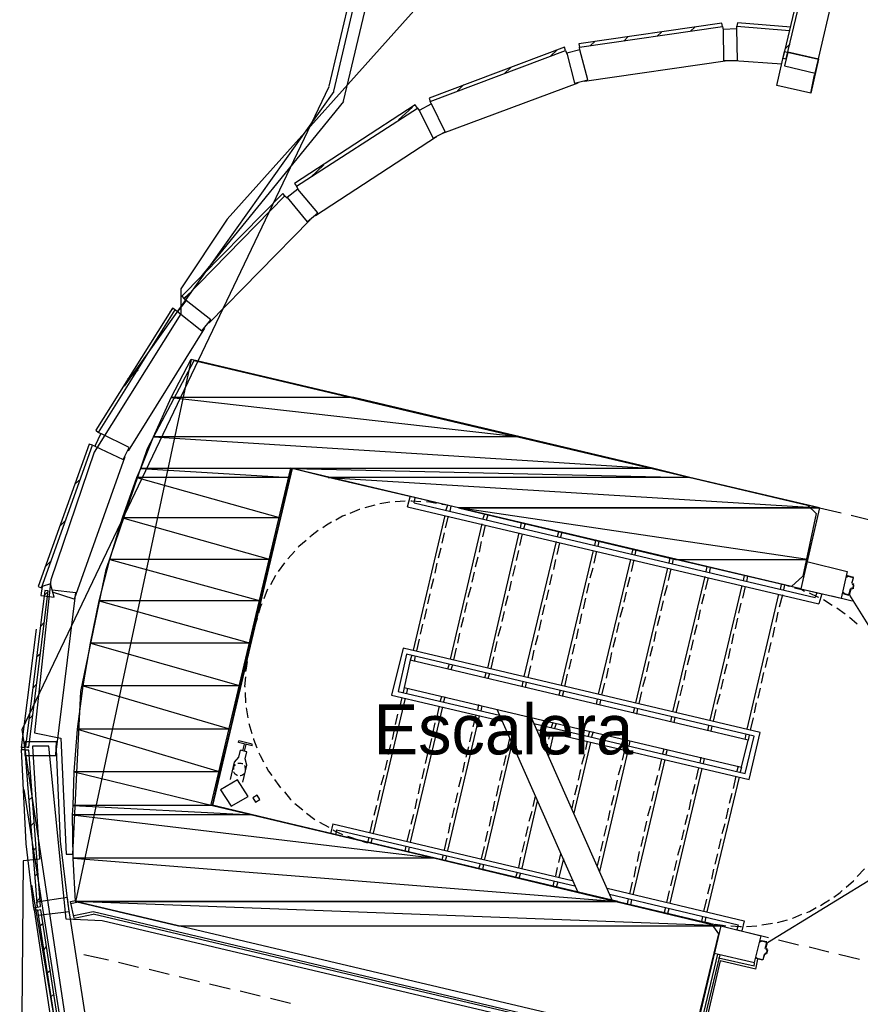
# Model space of a CAD drawing. Header units: feet. Extents: x -79 to 198, y -22 to 181.
# Tile 7 of 92: x 14 to 34, y 60 to 84. Entities that reach past the tile are written whole.
import ezdxf
from ezdxf.enums import TextEntityAlignment as Align

# ---------------------------------------------------------------- set-up
doc = ezdxf.new("R2010")
doc.units = ezdxf.units.FT
for name, color, linetype in [('A-AREA-COMUN', 252, 'CONTINUOUS'), ('A-AREA-UNIDAD', 30, 'CONTINUOUS'), ('A-LINEA', 7, 'CONTINUOUS'), ('A-MURO-CONCRETO', 8, 'CONTINUOUS'), ('A-NOMBRE-ESPACIO', 2, 'CONTINUOUS')]:
    doc.layers.add(name, color=color, linetype=linetype)

msp = doc.modelspace()

# ---------------------------------------------------------------- linework, layer by layer
at = {"layer": 'A-AREA-COMUN'}
msp.add_lwpolyline([(23.328, 84.3733), (18.56, 79.04), (17.44, 77.3689), (17.44, 76.7644), (15.36, 73.44), (14.32, 70.3644), (13.92, 66.6844), (14.56, 66.56), (14.688, 63.7689), (14.848, 63.7689), (15.04, 67.68), (15.648, 70.6133), (16.64, 73.5289), (17.76, 75.6444), (32.512, 72.16), (32.72, 71.9644), (32.4, 70.4533), (32.128, 70.2044), (20.08, 73.0489), (18.16, 64.96), (30.208, 62.08), (30.368, 61.8489), (29.76, 59.3244)], dxfattribs=at)
at = {"layer": 'A-AREA-UNIDAD'}
msp.add_lwpolyline([(52.352, 49.6533), (28.64, 55.2533), (28.608, 56.2489), (29.248, 58.9333), (15.552, 62.1689), (14.688, 62.2044), (14.272, 66.3644), (13.872, 66.3644), (14.048, 63.6444), (13.648, 63.6089), (13.568, 54.3289), (13.952, 48.8889), (14.8, 42.8089), (15.872, 37.5289), (17.2, 32.5689), (18.752, 27.8044), (20.96, 22.08)], dxfattribs=at)
at = {"layer": 'A-LINEA'}
for p, q in [((21.1189, 82.1165), (28.5276, 113.44)), ((21.3523, 81.8786), (28.8429, 113.5482)), ((21.0069, 82.2403), (28.3763, 113.3838)), ((21.0069, 82.2403), (28.3763, 113.3838)), ((32.7733, 82.8978), (33.68, 86.7244)), ((29.6933, 83.5644), (29.8, 83.6578)), ((30.4667, 83.6711), (30.48, 83.5911)), ((30.8133, 83.6844), (32.08, 83.5778)), ((30.8133, 83.6044), (30.8133, 83.6844)), ((28.0933, 83.3244), (28.2, 83.4311)), ((28.8933, 83.4444), (29, 83.5378)), ((27.04, 83.1111), (27.0267, 83.1778)), ((27.2933, 83.2178), (27.4, 83.3111)), ((31.9867, 83.1511), (32.0933, 83.2578)), ((26.3333, 82.9644), (26.4933, 83.1111)), ((26.6933, 83.0978), (26.72, 83.0178)), ((25.2133, 82.5378), (25.3733, 82.6844)), ((30.7467, 82.8444), (30.7467, 82.8578)), ((31.8933, 82.7644), (30.7467, 82.8444)), ((32.5867, 82.0711), (32.68, 82.5111)), ((21.0013, 82.226), (13.6201, 66.7627)), ((21.0013, 82.226), (13.6201, 66.7627)), ((24.0933, 82.1244), (24.24, 82.2711)), ((27.1467, 82.3511), (27.1467, 82.3644)), ((21.1227, 82.1118), (16.0765, 75.0279)), ((21.3561, 81.8739), (17.8864, 77.6048)), ((22.68, 81.4311), (23.0133, 81.7378)), ((23.1333, 81.7111), (23.1733, 81.6578)), ((23.4667, 81.8044), (23.44, 81.8711)), ((23.7333, 81.0978), (23.7333, 81.1111)), ((20.56, 80.0444), (20.88, 80.3511)), ((20.2667, 79.7644), (20.2267, 79.8311)), ((19.9467, 79.6044), (20, 79.5511)), ((20.68, 79.1244), (20.6667, 79.1378)), ((17.52, 77.1378), (17.7067, 77.3111)), ((17.5733, 77.0844), (17.52, 77.1244)), ((17.1867, 76.8178), (17.2533, 76.8844)), ((17.3067, 76.8578), (17.3733, 76.8178)), ((18.12, 76.5511), (18.1067, 76.5511)), ((17.6891, 75.6643), (14.9075, 62.6253)), ((17.6933, 75.6711), (32.8, 72.0978)), ((16.16, 75.1911), (16.4133, 75.4178)), ((15.5333, 73.8711), (15.4667, 73.9111)), ((15.32, 73.6044), (15.3867, 73.5778)), ((16.1733, 73.4711), (16.16, 73.4844)), ((14.8933, 72.6711), (15.0267, 72.7911)), ((22.4667, 72.2311), (22.2267, 72.1911)), ((22.84, 72.2578), (22.6, 72.2444)), ((22.8933, 72.1244), (22.96, 72.3644)), ((23.0533, 72.2178), (23.08, 72.3378)), ((22.1067, 72.1644), (21.8667, 72.0978)), ((22.8933, 72.1244), (32.7867, 69.7911)), ((23.0533, 72.2178), (32.6933, 69.9378)), ((23.8533, 72.1644), (23.72, 72.1778)), ((23.8533, 72.1644), (23.8133, 72.0444)), ((23.9333, 72.1378), (23.9067, 72.0178)), ((32.8, 72.0978), (32.3467, 70.1511)), ((32.8, 72.0978), (32.3467, 70.1511)), ((32.8, 72.0978), (33.32, 71.9778)), ((14.5467, 71.6711), (14.68, 71.8044)), ((23.7867, 71.9111), (23.0267, 68.6711)), ((23.8667, 71.8978), (23.8, 71.6178)), ((24.7467, 71.9511), (24.7067, 71.8311)), ((24.8267, 71.9244), (24.7867, 71.8044)), ((33.56, 71.9244), (34.04, 71.8044)), ((24.68, 71.7111), (23.92, 68.4578)), ((24.76, 71.6844), (24.6933, 71.4044)), ((25.6267, 71.7378), (25.6, 71.6178)), ((25.72, 71.7244), (25.68, 71.5911)), ((26.52, 71.5244), (26.4933, 71.4044)), ((23.7733, 71.4978), (23.72, 71.2444)), ((24.6667, 71.2844), (24.6133, 71.0311)), ((25.5733, 71.4978), (24.8133, 68.2444)), ((25.6533, 71.4711), (25.5867, 71.1911)), ((26.4667, 71.2844), (25.6933, 68.0444)), ((26.6, 71.5111), (26.5733, 71.3911)), ((27.4133, 71.3111), (27.3867, 71.1911)), ((27.4933, 71.2978), (27.4667, 71.1778)), ((20.1867, 71.0578), (20.0133, 70.8711)), ((23.6933, 71.1244), (23.6267, 70.8844)), ((25.56, 71.0711), (25.5067, 70.8311)), ((26.5467, 71.2578), (26.48, 70.9778)), ((27.36, 71.0711), (26.5867, 67.8311)), ((27.44, 71.0578), (27.3733, 70.7644)), ((28.3067, 71.1111), (28.28, 70.9778)), ((28.3867, 71.0844), (28.36, 70.9644)), ((14.1867, 70.6844), (14.32, 70.8178)), ((24.5867, 70.9111), (24.52, 70.6711)), ((26.4533, 70.8578), (26.4, 70.6178)), ((28.2533, 70.8578), (27.48, 67.6178)), ((28.3333, 70.8444), (28.2667, 70.5644)), ((29.2, 70.8978), (29.1733, 70.7778)), ((29.28, 70.8711), (29.2533, 70.7511)), ((32.4933, 70.8044), (33.4667, 70.5644)), ((19.9333, 70.7778), (19.7867, 70.5644)), ((23.6, 70.7644), (23.5467, 70.5244)), ((25.48, 70.7111), (25.4133, 70.4578)), ((27.3467, 70.6444), (27.28, 70.4044)), ((29.1467, 70.6444), (28.3733, 67.4044)), ((29.2267, 70.6311), (29.16, 70.3511)), ((30.0933, 70.6844), (30.0667, 70.5644)), ((30.1733, 70.6578), (30.1467, 70.5378)), ((19.72, 70.4711), (19.6, 70.2444)), ((23.52, 70.3911), (23.4533, 70.1511)), ((24.4933, 70.5511), (24.44, 70.3111)), ((25.3867, 70.3378), (25.3333, 70.0978)), ((26.36, 70.4978), (26.3067, 70.2444)), ((28.24, 70.4311), (28.1733, 70.1911)), ((30.04, 70.4444), (29.2667, 67.1911)), ((30.12, 70.4178), (30.0533, 70.1378)), ((30.9867, 70.4711), (30.96, 70.3511)), ((31.0667, 70.4578), (31.04, 70.3244)), ((33.4667, 70.5644), (33.32, 69.9244)), ((33.4667, 70.4711), (33.6133, 70.4311)), ((33.4667, 70.4578), (33.4667, 70.4578)), ((14.3467, 70.1244), (14.92, 70.0578)), ((24.4133, 70.1911), (24.3467, 69.9378)), ((26.28, 70.1244), (26.2267, 69.8844)), ((27.2533, 70.2844), (27.2, 70.0444)), ((29.1333, 70.2311), (29.0667, 69.9778)), ((30.9333, 70.2311), (30.16, 66.9911)), ((31.0133, 70.2044), (30.9467, 69.9244)), ((31.88, 70.2578), (31.8533, 70.1378)), ((31.96, 70.2444), (31.9333, 70.1244)), ((32.08, 70.2044), (31.96, 70.2444)), ((32.3467, 70.1511), (33.32, 69.9244)), ((32.3467, 70.1511), (32.8533, 70.0311)), ((33.5713, 70.1639), (33.5472, 70.149)), ((33.6, 70.1511), (33.5733, 70.1511)), ((33.5872, 70.269), (33.6021, 70.245)), ((33.6, 70.1644), (33.6, 70.1644)), ((14.16, 69.9911), (14.2533, 70.0844)), ((14.88, 69.8978), (14.36, 70.0711)), ((14.4533, 66.2844), (14.92, 70.0578)), ((23.4267, 70.0311), (23.3733, 69.7911)), ((25.3067, 69.9778), (25.24, 69.7378)), ((27.1733, 69.9244), (27.12, 69.6711)), ((28.1467, 70.0711), (28.0933, 69.8311)), ((29.04, 69.8578), (28.9867, 69.6178)), ((30.0267, 70.0178), (29.96, 69.7778)), ((31.8133, 70.0178), (31.0533, 66.7778)), ((31.9067, 70.0044), (31.8267, 69.7111)), ((32.7333, 70.0578), (32.6933, 69.9378)), ((32.8533, 70.0311), (32.7867, 69.7911)), ((33.1067, 69.7511), (32.8933, 69.8844)), ((33.0933, 69.9778), (33.5867, 69.8578)), ((33.3733, 70.0444), (33.3733, 70.0444)), ((33.5067, 69.9911), (33.3733, 70.0311)), ((33.5067, 70.0044), (33.5067, 70.0044)), ((33.5208, 69.9966), (35.7575, 66.3915)), ((23.3467, 69.6711), (23.2933, 69.4178)), ((24.32, 69.8178), (24.2667, 69.5778)), ((26.1867, 69.7644), (26.1333, 69.5244)), ((28.0667, 69.7111), (28, 69.4578)), ((29.9333, 69.6444), (29.88, 69.4044)), ((30.9067, 69.8044), (30.8533, 69.5644)), ((33.4133, 69.5378), (33.2133, 69.6844)), ((19.28, 69.4444), (19.24, 69.3111)), ((24.24, 69.4578), (24.1733, 69.2178)), ((25.2133, 69.6044), (25.16, 69.3644)), ((26.1067, 69.4044), (26.0533, 69.1511)), ((27.08, 69.5511), (27.0267, 69.3111)), ((28.96, 69.4978), (28.8933, 69.2578)), ((30.8267, 69.4444), (30.7733, 69.1911)), ((31.8, 69.5911), (31.7467, 69.3511)), ((33.7067, 69.2978), (33.52, 69.4578)), ((13.6133, 66.3378), (13.9733, 69.1778)), ((14.0667, 69.2444), (14.16, 69.3378)), ((23.2533, 69.2978), (23.2, 69.0578)), ((25.1333, 69.2444), (25.0667, 69.0044)), ((27, 69.1911), (26.9467, 68.9511)), ((27.9733, 69.3378), (27.92, 69.0978)), ((29.8533, 69.2844), (29.7867, 69.0444)), ((31.72, 69.2311), (31.6667, 68.9911)), ((23.1733, 68.9378), (23.1067, 68.6578)), ((24.1467, 69.0844), (24.0933, 68.8444)), ((26.0267, 69.0311), (25.96, 68.7911)), ((27.8933, 68.9778), (27.8267, 68.7378)), ((28.8667, 69.1244), (28.8133, 68.8844)), ((29.76, 68.9244), (29.7067, 68.6711)), ((30.7333, 69.0711), (30.68, 68.8311)), ((24.0667, 68.7244), (24, 68.4444)), ((25.04, 68.8844), (24.9867, 68.6311)), ((26.9067, 68.8178), (26.8533, 68.5778)), ((28.7867, 68.7644), (28.72, 68.5244)), ((30.6533, 68.7111), (30.6, 68.4711)), ((31.6267, 68.8578), (31.5733, 68.6178)), ((13.9733, 68.5111), (14.0667, 68.5911)), ((19.08, 68.6578), (19.0533, 68.5244)), ((23, 68.5511), (22.96, 68.4311)), ((23.08, 68.5378), (23.0533, 68.4044)), ((24.96, 68.5111), (24.8933, 68.2311)), ((25.9333, 68.6711), (25.88, 68.4311)), ((26.8267, 68.4578), (26.7733, 68.2178)), ((27.8, 68.6178), (27.7467, 68.3644)), ((29.68, 68.5511), (29.6133, 68.3111)), ((31.5467, 68.4978), (31.4933, 68.2578)), ((23.8933, 68.3378), (23.8533, 68.2178)), ((23.9733, 68.3244), (23.9333, 68.2044)), ((25.8533, 68.2978), (25.7867, 68.0178)), ((27.72, 68.2444), (27.6667, 68.0044)), ((28.6933, 68.4044), (28.64, 68.1511)), ((30.5733, 68.3378), (30.5067, 68.0978)), ((24.7733, 68.1244), (24.7467, 68.0044)), ((24.8667, 68.1111), (24.8267, 67.9911)), ((26.7333, 68.0978), (26.6667, 67.8044)), ((28.6133, 68.0311), (28.5467, 67.7911)), ((29.5867, 68.1911), (29.5333, 67.9511)), ((30.48, 67.9778), (30.4267, 67.7378)), ((31.4533, 68.1378), (31.4, 67.8844)), ((13.88, 67.7644), (13.9733, 67.8578)), ((22.8133, 67.7778), (22.7867, 67.6578)), ((22.8933, 67.7644), (22.8667, 67.6444)), ((25.6667, 67.9244), (25.64, 67.7911)), ((25.7467, 67.8978), (25.72, 67.7778)), ((27.6267, 67.8844), (27.56, 67.6044)), ((29.5067, 67.8311), (29.44, 67.5778)), ((31.3733, 67.7644), (31.32, 67.5244)), ((18.9867, 67.6578), (19, 67.4044)), ((22.84, 67.5244), (22.0667, 64.2711)), ((22.76, 67.5378), (22.6933, 67.2578)), ((23.7067, 67.5644), (23.68, 67.4444)), ((23.7867, 67.5511), (23.76, 67.4311)), ((26.56, 67.7111), (26.5333, 67.5911)), ((26.64, 67.6844), (26.6133, 67.5644)), ((27.4533, 67.4978), (27.4267, 67.3778)), ((28.52, 67.6711), (28.4533, 67.3911)), ((30.4, 67.6178), (30.3333, 67.3644)), ((19.0133, 67.2844), (19.0533, 67.0444)), ((23.7333, 67.3111), (22.96, 64.0578)), ((23.6533, 67.3244), (23.5867, 67.0444)), ((24.6, 67.3644), (24.5733, 67.2311)), ((24.68, 67.3378), (24.6533, 67.2178)), ((25.04, 67.2578), (26.9867, 62.8578)), ((27.5333, 67.4711), (27.5067, 67.3511)), ((28.3467, 67.2844), (28.32, 67.1644)), ((28.4267, 67.2711), (28.4, 67.1378)), ((29.4133, 67.4578), (29.3467, 67.1778)), ((31.28, 67.4044), (31.2267, 67.1644)), ((13.7867, 67.0178), (13.88, 67.1111)), ((22.6533, 67.1378), (22.6, 66.8844)), ((24.6133, 67.0978), (23.8533, 63.8578)), ((24.5333, 67.1111), (24.4667, 66.8311)), ((25.8667, 67.0578), (27.8133, 62.6578)), ((29.24, 67.0711), (29.2133, 66.9511)), ((29.32, 67.0578), (29.2933, 66.9378)), ((30.3067, 67.2444), (30.24, 66.9644)), ((31.2, 67.0444), (31.1333, 66.7511)), ((19.08, 66.9111), (19.1467, 66.6711)), ((23.5467, 66.9244), (23.4933, 66.6711)), ((26.3867, 66.9378), (26.3467, 66.8178)), ((26.4667, 66.9111), (26.4267, 66.7911)), ((30.1333, 66.8578), (30.1067, 66.7378)), ((30.2133, 66.8444), (30.1867, 66.7244)), ((13.6226, 66.7667), (20.0557, 23.7249)), ((13.6226, 66.7667), (20.0557, 23.7249)), ((22.5733, 66.7644), (22.52, 66.5244)), ((23.4667, 66.5511), (23.4133, 66.3111)), ((24.44, 66.7111), (24.3867, 66.4711)), ((25.3467, 66.5511), (25.28, 66.2711)), ((26.32, 66.6978), (26.28, 66.5378)), ((26.4, 66.6711), (26.28, 66.1378)), ((27.2667, 66.7244), (27.24, 66.6044)), ((27.36, 66.7111), (27.32, 66.5911)), ((31.0267, 66.6578), (31, 66.5244)), ((31.1067, 66.6311), (31.08, 66.5111)), ((13.6133, 66.3111), (13.6133, 66.3111)), ((13.76, 66.3378), (13.7867, 66.3644)), ((18.9333, 66.2578), (18.9733, 66.4178)), ((18.9733, 66.2444), (19.0133, 66.4044)), ((22.48, 66.4044), (22.4267, 66.1644)), ((24.36, 66.3511), (24.2933, 66.0978)), ((25.4, 66.4311), (24.7467, 63.6444)), ((26.2533, 66.4178), (26.2267, 66.2578)), ((27.2933, 66.4578), (26.8933, 64.7511)), ((27.2133, 66.4844), (27.1733, 66.2844)), ((28.16, 66.5111), (28.1333, 66.3911)), ((28.16, 66.5111), (28.1467, 66.4311)), ((28.24, 66.4978), (28.2133, 66.3778)), ((13.72, 64.0178), (13.6133, 66.2844)), ((14.5467, 64.0844), (14.4533, 66.2844)), ((18.84, 66.0978), (18.88, 66.2711)), ((19.0267, 66.2311), (18.88, 66.2711)), ((23.3733, 66.1911), (23.32, 65.9511)), ((25.2533, 66.1378), (25.2, 65.8978)), ((27.1467, 66.1644), (27.08, 65.9244)), ((28.1867, 66.2578), (27.5067, 63.3511)), ((28.1067, 66.2711), (28.0533, 66.0311)), ((29.0533, 66.2978), (29.0267, 66.1778)), ((29.1333, 66.2844), (29.1067, 66.1644)), ((29.9467, 66.0978), (29.92, 65.9644)), ((30.0267, 66.0711), (30, 65.9511)), ((18.9333, 65.4978), (19.0267, 65.9111)), ((22.4, 66.0311), (22.3467, 65.7911)), ((23.2933, 65.8311), (23.24, 65.5778)), ((24.2667, 65.9778), (24.2133, 65.7378)), ((28.0267, 65.9111), (27.96, 65.6711)), ((29.08, 66.0444), (28.3067, 62.7911)), ((29, 66.0578), (28.9333, 65.7778)), ((29.9733, 65.8311), (29.2, 62.5911)), ((29.8933, 65.8444), (29.8267, 65.5644)), ((30.84, 65.8844), (30.8133, 65.7644)), ((30.92, 65.8578), (30.8933, 65.7378)), ((13.7467, 65.6711), (13.8267, 65.7511)), ((22.32, 65.6711), (22.2533, 65.4311)), ((24.1867, 65.6178), (24.12, 65.3778)), ((25.16, 65.7778), (25.1067, 65.5378)), ((27.0533, 65.8044), (27, 65.5511)), ((28.9067, 65.6578), (28.84, 65.4178)), ((30.8667, 65.6178), (30.0933, 62.3778)), ((30.7867, 65.6444), (30.72, 65.3511)), ((23.2, 65.4578), (23.1467, 65.2178)), ((25.08, 65.4178), (25.0267, 65.1644)), ((26.9733, 65.4311), (26.9067, 65.1911)), ((27.9333, 65.5511), (27.88, 65.2978)), ((29.8, 65.4444), (29.7333, 65.2044)), ((13.6702, 65.323), (20.2159, 23.7911)), ((13.7867, 65.0711), (13.8667, 65.1378)), ((22.2267, 65.3111), (22.1733, 65.0578)), ((24.0933, 65.2444), (24.04, 65.0044)), ((25.96, 65.1644), (25.9067, 64.9111)), ((27.8533, 65.1778), (27.7867, 64.9378)), ((28.8133, 65.2844), (28.76, 65.0444)), ((30.6933, 65.2311), (30.6267, 64.9911)), ((20.1867, 64.9911), (20.3733, 64.8311)), ((22.1467, 64.9378), (22.08, 64.6978)), ((23.12, 65.0978), (23.0667, 64.8578)), ((24.0133, 64.8844), (23.96, 64.6444)), ((24.9867, 65.0444), (24.9333, 64.8044)), ((26.0133, 65.0444), (25.64, 63.4311)), ((26.88, 65.0711), (26.84, 64.8711)), ((28.7333, 64.9244), (28.6667, 64.6844)), ((29.7067, 65.0844), (29.6533, 64.8311)), ((20.4667, 64.7511), (20.6667, 64.6044)), ((23.04, 64.7244), (22.9733, 64.4844)), ((24.9067, 64.6844), (24.8533, 64.4444)), ((25.88, 64.7911), (25.8133, 64.5511)), ((27.76, 64.8178), (27.7067, 64.5778)), ((29.6267, 64.7111), (29.56, 64.4711)), ((30.6, 64.8711), (30.5467, 64.6178)), ((13.84, 64.4578), (13.92, 64.5378)), ((20.7733, 64.5378), (21, 64.4178)), ((21.0933, 64.4978), (21.04, 64.2578)), ((21.0933, 64.4978), (26.8533, 63.1378)), ((22.0533, 64.5778), (21.9867, 64.2978)), ((23.92, 64.5244), (23.8667, 64.2711)), ((25.7867, 64.4311), (25.7333, 64.1911)), ((27.68, 64.4578), (27.6133, 64.2044)), ((28.64, 64.5644), (28.5867, 64.3111)), ((30.52, 64.4978), (30.4533, 64.2578)), ((21.1867, 64.3511), (21.16, 64.2311)), ((21.1867, 64.3511), (26.92, 63.0044)), ((21.96, 64.1778), (21.9333, 64.0444)), ((22.9467, 64.3644), (22.88, 64.0844)), ((24.8133, 64.3244), (24.76, 64.0711)), ((28.56, 64.1911), (28.5067, 63.9511)), ((29.5333, 64.3511), (29.48, 64.1111)), ((13.9067, 62.4711), (13.72, 64.0178)), ((14.7333, 62.5644), (14.5467, 64.0844)), ((21.8, 64.0844), (21.9333, 64.0444)), ((22.04, 64.1511), (22.0133, 64.0311)), ((22.8533, 63.9644), (22.8267, 63.8444)), ((22.9333, 63.9378), (22.9067, 63.8178)), ((23.84, 64.1511), (23.7733, 63.8711)), ((24.7333, 63.9511), (24.6667, 63.6578)), ((25.7067, 64.0711), (25.64, 63.8178)), ((27.5867, 64.0844), (27.5333, 63.8444)), ((29.4533, 63.9778), (29.3867, 63.7378)), ((30.4267, 64.1378), (30.3733, 63.8978)), ((13.88, 63.8444), (13.96, 63.9244)), ((23.7467, 63.7511), (23.72, 63.6311)), ((23.8267, 63.7244), (23.8, 63.6044)), ((26.5733, 63.7778), (26.52, 63.5644)), ((27.5067, 63.7244), (27.4533, 63.4844)), ((28.4667, 63.8311), (28.4133, 63.5911)), ((30.3467, 63.7778), (30.28, 63.5244)), ((35.1625, 63.8574), (31.5474, 61.6366)), ((24.64, 63.5378), (24.6, 63.4178)), ((24.72, 63.5244), (24.6933, 63.3911)), ((25.6133, 63.6978), (25.56, 63.4444)), ((26.64, 63.6578), (26.5333, 63.2178)), ((28.3867, 63.4711), (28.3333, 63.2178)), ((29.36, 63.6178), (29.3067, 63.3778)), ((13.9333, 63.2444), (14.0133, 63.3111)), ((25.5333, 63.3244), (25.4933, 63.2044)), ((25.6133, 63.3111), (25.5733, 63.1911)), ((26.4933, 63.4444), (26.4533, 63.2444)), ((29.28, 63.2578), (29.2133, 63.0044)), ((30.2533, 63.4044), (30.2, 63.1644)), ((33.7067, 63.2311), (33.88, 63.4178)), ((13.8506, 63.0231), (20.524, 23.9185)), ((26.4133, 63.1111), (26.3867, 62.9911)), ((26.5067, 63.0978), (26.4667, 62.9778)), ((28.2933, 63.0978), (28.2267, 62.8178)), ((30.1733, 63.0444), (30.1067, 62.8044)), ((27.6933, 62.9511), (30.9867, 62.1644)), ((27.7467, 62.8044), (30.84, 62.0711)), ((29.1867, 62.8844), (29.12, 62.6044)), ((13.9733, 62.6311), (14.0533, 62.7111)), ((15.32, 58.7644), (14.7333, 62.5644)), ((14.7867, 62.6311), (14.9067, 62.6578)), ((14.88, 62.2311), (14.7867, 62.6311)), ((14.9733, 62.6178), (14.8, 62.5778)), ((28.2, 62.6978), (28.1733, 62.5778)), ((28.28, 62.6711), (28.2533, 62.5511)), ((30.08, 62.6844), (30.0133, 62.3911)), ((14.4933, 58.6444), (13.92, 62.4311)), ((15.3333, 62.3778), (14.8667, 62.2844)), ((14.88, 62.2311), (15.3333, 62.3244)), ((29.4267, 59.0444), (15.3333, 62.3778)), ((29.4133, 59.0044), (15.3333, 62.3244)), ((29.0933, 62.4844), (29.0667, 62.3644)), ((29.1733, 62.4578), (29.1467, 62.3378)), ((14.0533, 62.0444), (14.1333, 62.1111)), ((29.9867, 62.2711), (29.96, 62.1511)), ((30.0667, 62.2578), (30.04, 62.1378)), ((30.04, 62.1378), (30.1733, 62.1111)), ((30.4267, 62.0444), (31.4, 61.8044)), ((30.4267, 62.0444), (30.84, 61.9378)), ((30.84, 62.0711), (30.8133, 61.9511)), ((30.9867, 62.1644), (30.9333, 61.9244)), ((31.04, 62.0311), (31.2933, 62.0444)), ((31.4133, 62.0711), (31.6667, 62.1111)), ((31.7867, 62.1244), (32.0267, 62.1911)), ((30.8133, 61.9511), (30.9333, 61.9244)), ((31.08, 61.8844), (31.5733, 61.7644)), ((31.24, 61.1644), (31.4, 61.8044)), ((31.5333, 61.6578), (31.4, 61.6844)), ((31.5067, 61.4978), (31.5467, 61.6444)), ((31.5333, 61.6444), (31.5333, 61.6444)), ((31.8133, 61.7111), (32.2933, 61.5911)), ((14.1467, 61.4711), (14.2133, 61.5511)), ((15.7067, 61.2178), (15.1067, 61.3511)), ((30.3467, 61.3644), (28.9867, 55.6444)), ((30.4, 61.3511), (29.0533, 55.6844)), ((30.2667, 61.3911), (31.24, 61.1644)), ((31.5046, 61.3772), (31.4805, 61.3624)), ((31.4933, 61.3778), (31.52, 61.3644)), ((31.4933, 61.3644), (31.4933, 61.3644)), ((31.5072, 61.4957), (31.5221, 61.4716)), ((31.52, 61.4978), (31.52, 61.4978)), ((31.5467, 61.4844), (31.52, 61.4844)), ((31.52, 61.3778), (31.52, 61.3778)), ((31.5333, 61.3778), (31.56, 61.4711)), ((31.5467, 61.4711), (31.5467, 61.4711)), ((32.5467, 61.5378), (33.0267, 61.4178)), ((33.2667, 61.3644), (33.76, 61.2444)), ((16.4267, 61.0444), (15.9467, 61.1644)), ((30.4133, 61.2044), (29.12, 55.7244)), ((31.2267, 61.0711), (30.3733, 61.2711)), ((31.2667, 61.0044), (30.4133, 61.2044)), ((31.2267, 61.0711), (31.24, 61.1511)), ((31.2667, 61.0044), (31.32, 61.2444)), ((14.2267, 60.9111), (14.3067, 60.9778)), ((17.16, 60.8711), (16.68, 60.9911)), ((17.8933, 60.6978), (17.4, 60.8178)), ((18.6267, 60.5244), (18.1333, 60.6444)), ((14.32, 60.3378), (14.3867, 60.4044)), ((19.3467, 60.3511), (18.8667, 60.4711)), ((20.08, 60.1778), (19.6, 60.2978))]:
    msp.add_line(p, q, dxfattribs=at)
for points in [[(32, 82.8978), (32.9867, 87.0178), (32.8933, 87.0311), (31.92, 82.9111), (32, 82.8978)], [(27.0267, 83.1778), (30.4667, 83.6711), (30.4533, 83.7511), (27.0133, 83.2578), (27.0267, 83.1778)], [(30.8267, 82.8578), (30.8133, 83.6178), (30.48, 83.6044), (30.4933, 82.8578), (30.8267, 82.8578)], [(32.1067, 83.6578), (30.8267, 83.7644), (30.8133, 83.6844)], [(23.44, 81.8711), (26.6933, 83.0978), (26.6667, 83.1778), (23.4133, 81.9511), (23.44, 81.8711)], [(27.2267, 82.3911), (27.04, 83.1111), (26.72, 83.0311), (26.9067, 82.3111), (27.2267, 82.3911)], [(32.5867, 82.0711), (31.7733, 82.2578), (31.96, 83.0711), (32.7733, 82.8844), (32.04, 83.0578), (31.96, 82.7244), (32.6933, 82.5511), (32.7733, 82.8844), (32.5867, 82.0711)], [(32.7733, 82.8978), (32.68, 82.5111), (32.5867, 82.0711)], [(30.5867, 82.8578), (30.5867, 82.8444), (27.1467, 82.3511)], [(26.9733, 82.3244), (26.9867, 82.3111), (23.7333, 81.0978)], [(20.2267, 79.8311), (23.1333, 81.7111), (23.08, 81.7911), (20.1733, 79.8978), (20.2267, 79.8311)], [(23.8, 81.1378), (23.4667, 81.8178), (23.1733, 81.6578), (23.5067, 80.9911), (23.8, 81.1378)], [(23.5733, 81.0311), (23.5867, 81.0178), (20.68, 79.1244)], [(17.52, 77.1244), (19.9467, 79.6044), (19.8933, 79.6578), (17.4667, 77.1911), (17.52, 77.1244)], [(20.7333, 79.1911), (20.2533, 79.7644), (20, 79.5644), (20.48, 78.9778), (20.7333, 79.1911)], [(20.5333, 79.0311), (20.5467, 79.0178), (18.12, 76.5511)], [(18.16, 76.6178), (17.5733, 77.0844), (17.36, 76.8178), (17.9467, 76.3511), (18.16, 76.6178)], [(15.4667, 73.9111), (17.3067, 76.8578), (17.24, 76.8978), (15.4, 73.9644), (15.4667, 73.9111)], [(18, 76.4178), (18.0133, 76.4178), (16.1733, 73.4711)], [(16.2, 73.5511), (15.52, 73.8844), (15.3733, 73.5778), (16.0533, 73.2578), (16.2, 73.5511)], [(14.0933, 70.1778), (15.32, 73.6044), (15.24, 73.6311), (14.0133, 70.2044), (14.0933, 70.1778)], [(16.08, 73.3244), (16.0933, 73.3244), (14.88, 69.8978)], [(32.8, 72.0978), (32.3467, 70.1511), (20.12, 73.0444), (18.2, 64.9378), (30.4267, 62.0444), (29.7333, 59.1244), (14.9067, 62.6311)], [(23.2133, 72.2444), (23, 72.2578), (22.9733, 72.2578)], [(23.5867, 72.2044), (23.4267, 72.2311), (23.3467, 72.2444)], [(21.7467, 72.0578), (21.7333, 72.0578), (21.5067, 71.9644)], [(21.0667, 71.7511), (20.9467, 71.6844), (20.8533, 71.6178)], [(21.4, 71.9244), (21.3333, 71.8978), (21.1733, 71.8044)], [(20.7467, 71.5511), (20.6, 71.4444), (20.5467, 71.3911)], [(20.4533, 71.3111), (20.28, 71.1644), (20.2667, 71.1511)], [(33.5733, 70.2844), (33.6133, 70.4178), (33.4667, 70.4578), (33.4667, 70.4311), (33.4533, 70.4311), (33.4533, 70.4578)], [(33.5867, 70.2844), (33.6133, 70.4178), (33.6133, 70.4178)], [(13.7867, 66.3378), (14.2533, 70.0978), (14.1733, 70.1111), (13.7067, 66.3511), (13.7867, 66.3378)], [(14.3067, 70.2711), (14.1067, 70.2044), (14.08, 69.9911), (14.4, 69.9511), (14.3067, 70.2711)], [(19.5333, 70.1378), (19.52, 70.1244), (19.44, 69.9111)], [(32.44, 70.0844), (32.3733, 70.1244), (32.2, 70.1644)], [(33.36, 70.0444), (33.36, 70.0711), (33.3733, 70.0711), (33.3733, 70.0444), (33.5067, 70.0044), (33.5467, 70.1511)], [(33.52, 70.0044), (33.56, 70.1511), (33.56, 70.1511)], [(33.5733, 70.1644), (33.6, 70.1644), (33.6267, 70.2444), (33.5867, 70.2578)], [(33.6267, 70.2578), (33.6, 70.2711), (33.6, 70.2711)], [(33.6133, 70.1511), (33.6267, 70.2444), (33.6267, 70.2444)], [(32.7867, 69.9378), (32.76, 69.9511), (32.56, 70.0444)], [(19.3867, 69.7911), (19.36, 69.7244), (19.3067, 69.5644)], [(26, 66.7644), (31.1067, 65.5644), (31.3733, 66.6978), (22.7867, 68.7244), (22.5067, 67.5911), (25.1733, 66.9644)], [(25.9333, 66.9111), (31.0133, 65.7111), (31.2267, 66.6044), (22.8667, 68.5778), (22.6667, 67.6844), (25.1067, 67.1111)], [(19.04, 68.4044), (19.0133, 68.2444), (19, 68.1644)], [(22.96, 68.4311), (22.8133, 67.7778), (30.92, 65.8578), (31.08, 66.5111), (22.96, 68.4311)], [(19, 68.0311), (18.9733, 67.8044), (18.9867, 67.7911)], [(19.1867, 66.5511), (19.1867, 66.5378), (19.2667, 66.3244)], [(13.6933, 66.4711), (13.6933, 66.3378), (13.6133, 66.3378), (13.6133, 66.2844), (13.6933, 66.2844), (13.6933, 66.1378), (14.44, 66.1378), (14.4533, 66.4711), (13.6933, 66.4711)], [(19.16, 66.3778), (18.8267, 66.4578), (18.84, 66.4978)], [(19.16, 66.3778), (19.16, 66.4178), (18.84, 66.4978)], [(14.0667, 62.5111), (13.7867, 66.2711), (13.6933, 66.2711), (13.9867, 62.4978), (14.0667, 62.5111)], [(18.64, 65.5644), (18.7333, 65.9778), (18.84, 66.0978)], [(19.0267, 65.9111), (18.9867, 66.0578), (19.0267, 66.2311)], [(19.32, 66.2044), (19.3467, 66.1378), (19.4267, 65.9911)], [(18.7467, 65.9244), (18.7333, 65.8978), (18.72, 65.8844), (18.7067, 65.8578), (18.7067, 65.8311), (18.7067, 65.8044)], [(18.9333, 65.9378), (18.92, 65.9378), (18.8933, 65.9511), (18.8667, 65.9511), (18.84, 65.9511), (18.8133, 65.9511)], [(19, 65.7778), (19, 65.8044), (19, 65.8311), (18.9867, 65.8578), (18.9867, 65.8844), (18.9733, 65.8978)], [(19.4933, 65.8711), (19.5467, 65.7644), (19.6267, 65.6578)], [(18.7067, 65.7511), (18.72, 65.7378), (18.7333, 65.7111), (18.7467, 65.6978), (18.7733, 65.6844), (18.8, 65.6711), (18.8, 65.6578)], [(18.8667, 65.6578), (18.88, 65.6578), (18.9067, 65.6711), (18.9333, 65.6844), (18.96, 65.6978), (18.9733, 65.7111)], [(19.0575, 65.1595), (18.8019, 65.5557), (18.3958, 65.3161), (18.6515, 64.9199), (19.0575, 65.1595)], [(19.6933, 65.5644), (19.8, 65.4178), (19.84, 65.3644)], [(19.3443, 65.0845), (19.28, 65.1888), (19.1757, 65.1244), (19.24, 65.0201), (19.3443, 65.0845)], [(19.9333, 65.2711), (20.08, 65.0844), (20.0933, 65.0844)], [(21.1067, 64.3511), (21.12, 64.3378), (21.3333, 64.2444)], [(21.4533, 64.2044), (21.52, 64.1778), (21.68, 64.1244)], [(33.44, 62.9778), (33.6133, 63.1244), (33.6267, 63.1378)], [(33.1467, 62.7378), (33.2933, 62.8444), (33.3467, 62.8978)], [(13.9733, 62.6178), (13.9867, 62.4844), (13.9067, 62.4711), (13.9067, 62.4311), (14, 62.4311), (14.0133, 62.2978), (14.76, 62.3911), (14.72, 62.7244), (13.9733, 62.6178)], [(32.8267, 62.5378), (32.9333, 62.6044), (33.04, 62.6711)], [(14.6533, 58.6844), (14.6533, 58.6978), (14.08, 62.4311), (14, 62.4178), (14.5733, 58.6844), (14.6533, 58.6978)], [(32.1467, 62.2311), (32.16, 62.2311), (32.3733, 62.3244)], [(32.4933, 62.3644), (32.56, 62.3911), (32.72, 62.4844)], [(30.2933, 62.0844), (30.4667, 62.0578), (30.5467, 62.0444)], [(30.6667, 62.0444), (30.8933, 62.0311), (30.92, 62.0311)], [(31.4933, 61.4978), (31.5333, 61.6444), (31.3867, 61.6844), (31.3867, 61.6578), (31.3733, 61.6578), (31.3867, 61.6844), (31.3867, 61.6844)], [(31.4667, 61.3644), (31.44, 61.2311), (31.2933, 61.2578), (31.2933, 61.2844), (31.28, 61.2711)], [(31.48, 61.3644), (31.44, 61.2311), (31.44, 61.2311)], [(31.52, 61.4711), (31.5467, 61.4711), (31.52, 61.3778), (31.4933, 61.3911)], [(31.4267, 61.2178), (31.2933, 61.2578), (31.2933, 61.2578)]]:
    msp.add_lwpolyline(points, dxfattribs=at)
at = {"layer": 'A-MURO-CONCRETO'}
for points in [[(17.6933, 75.6711), (21.6, 74.7511), (17.2133, 74.7511), (17.6933, 75.6711), (17.6933, 75.6711)], [(17.2133, 74.7511), (25.6, 73.8044), (16.7867, 73.8044), (17.2133, 74.7511), (17.2133, 74.7511)], [(21.6, 74.7511), (17.2133, 74.7511), (25.6, 73.8044), (21.6, 74.7511)], [(16.7867, 73.8044), (28.8133, 73.0444), (16.48, 73.0444), (16.7867, 73.8044), (16.7867, 73.8044)], [(25.6, 73.8044), (16.7867, 73.8044), (28.8133, 73.0444), (25.6, 73.8044)], [(16.48, 73.0444), (20.0667, 72.8311), (16.3867, 72.8311), (16.48, 73.0444), (16.48, 73.0444)], [(20.12, 73.0444), (16.48, 73.0444), (20.0667, 72.8311), (20.12, 73.0444)], [(28.8133, 73.0444), (20.12, 73.0444), (29.68, 72.8311), (28.8133, 73.0444)], [(20.12, 73.0444), (29.68, 72.8311), (20.9867, 72.8311), (20.12, 73.0444), (20.12, 73.0444)], [(16.3867, 72.8311), (19.84, 71.8578), (16.04, 71.8578), (16.3867, 72.8311), (16.3867, 72.8311)], [(20.0667, 72.8311), (16.3867, 72.8311), (19.84, 71.8578), (20.0667, 72.8311)], [(29.68, 72.8311), (20.9867, 72.8311), (32.8, 72.0978), (29.68, 72.8311)], [(20.9867, 72.8311), (32.8, 72.0978), (24.12, 72.0978), (20.9867, 72.8311), (20.9867, 72.8311)], [(24.12, 72.0978), (29.3333, 70.8578), (32.5067, 70.8578), (24.12, 72.0978)], [(24.12, 72.0978), (32.8, 72.0978), (32.5067, 70.8578), (24.12, 72.0978), (24.12, 72.0978)], [(16.04, 71.8578), (19.6, 70.8578), (15.7333, 70.8578), (16.04, 71.8578), (16.04, 71.8578)], [(19.84, 71.8578), (16.04, 71.8578), (19.6, 70.8578), (19.84, 71.8578)], [(15.7333, 70.8578), (19.36, 69.8578), (15.48, 69.8578), (15.7333, 70.8578), (15.7333, 70.8578)], [(19.6, 70.8578), (15.7333, 70.8578), (19.36, 69.8578), (19.6, 70.8578)], [(29.3333, 70.8578), (32.5067, 70.8578), (32.3467, 70.1511), (29.3333, 70.8578), (29.3333, 70.8578)], [(15.48, 69.8578), (19.12, 68.8444), (15.2667, 68.8444), (15.48, 69.8578), (15.48, 69.8578)], [(19.36, 69.8578), (15.48, 69.8578), (19.12, 68.8444), (19.36, 69.8578)], [(15.2667, 68.8444), (18.88, 67.8178), (15.0933, 67.8178), (15.2667, 68.8444), (15.2667, 68.8444)], [(19.12, 68.8444), (15.2667, 68.8444), (18.88, 67.8178), (19.12, 68.8444)], [(15.0933, 67.8178), (18.64, 66.7778), (14.96, 66.7778), (15.0933, 67.8178), (15.0933, 67.8178)], [(18.88, 67.8178), (15.0933, 67.8178), (18.64, 66.7778), (18.88, 67.8178)], [(14.96, 66.7778), (18.3867, 65.7511), (14.88, 65.7511), (14.96, 66.7778), (14.96, 66.7778)], [(18.64, 66.7778), (14.96, 66.7778), (18.3867, 65.7511), (18.64, 66.7778)], [(14.88, 65.7511), (18.2, 64.9378), (14.8533, 64.9378), (14.88, 65.7511), (14.88, 65.7511)], [(18.3867, 65.7511), (14.88, 65.7511), (18.2, 64.9378), (18.3867, 65.7511)], [(14.8533, 64.9378), (19.16, 64.7111), (14.84, 64.7111), (14.8533, 64.9378), (14.8533, 64.9378)], [(18.2, 64.9378), (14.8533, 64.9378), (19.16, 64.7111), (18.2, 64.9378)], [(19.16, 64.7111), (14.84, 64.7111), (23.56, 63.6711), (19.16, 64.7111)], [(14.84, 64.7111), (23.56, 63.6711), (14.8533, 63.6711), (14.84, 64.7111), (14.84, 64.7111)], [(23.56, 63.6711), (14.8533, 63.6711), (27.9467, 62.6311), (23.56, 63.6711)], [(14.8533, 63.6711), (27.9467, 62.6311), (14.9067, 62.6311), (14.8533, 63.6711), (14.8533, 63.6711)], [(14.9067, 62.6311), (17.3867, 62.0444), (30.4267, 62.0444), (14.9067, 62.6311)], [(14.9067, 62.6311), (27.9467, 62.6311), (30.4267, 62.0444), (14.9067, 62.6311), (14.9067, 62.6311)], [(17.3867, 62.0444), (30.4267, 62.0444), (29.7333, 59.1244), (17.3867, 62.0444), (17.3867, 62.0444)]]:
    msp.add_lwpolyline(points, dxfattribs=at)

# ---------------------------------------------------------------- texts
at = {"layer": 'A-NOMBRE-ESPACIO'}
msp.add_text('Escalera', height=1.2, dxfattribs=at).set_placement((25.2, 66.1689), align=Align.CENTER)

doc.saveas('drawing.dxf')
